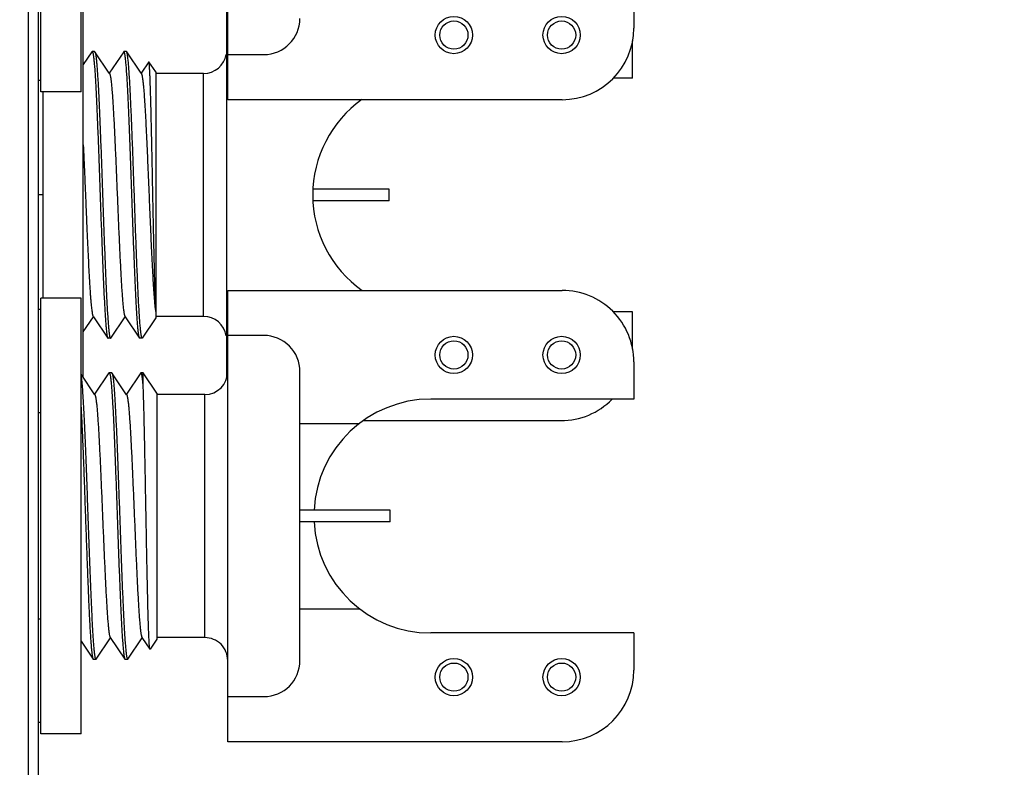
# Model space of a CAD drawing. Header units: inches. Extents: x 0.2 to 16.8, y 0.2 to 10.8.
# Tile 23 of 37: x 9.428 to 10.287, y 4.749 to 5.401. Entities that reach past the tile are written whole.
import ezdxf

# ---------------------------------------------------------------- set-up
doc = ezdxf.new("R2010")
doc.units = ezdxf.units.IN
doc.header["$LTSCALE"] = 0.935
doc.header["$MEASUREMENT"] = 0
doc.layers.get('0').update_dxf_attribs({"linetype": 'CONTINUOUS'})
doc.layers.add('02___PRT_ALL_AXES', color=7, linetype='CONTINUOUS')
doc.layers.add('DIMENSIONS', color=7, linetype='CONTINUOUS')
doc.styles.get("Standard").update_dxf_attribs({"font": 'txt', "width": 0.8})
doc.dimstyles.new('DIMSTYLE_2', dxfattribs={"dimtxt": 0.125, "dimasz": 0.18, "dimexe": 0.18, "dimexo": 0.0625, "dimgap": 0.09, "dimtad": 0, "dimtih": 1, "dimtoh": 1, "dimdec": 3, "dimzin": 4, "dimdsep": 46, "dimtxsty": 'STANDARD', "dimblk": '_FILLED', "dimblk1": '_FILLED', "dimblk2": '_FILLED', "dimcen": 0.09, "dimadec": 0, "dimazin": 0, "dimtp": 0.001, "dimtm": 0.001, "dimtfac": 1, "dimtdec": 3, "dimtofl": 0, "dimtmove": 0, "dimatfit": 3, "dimldrblk": '_FILLED', "dimfxl": 1, "dimtolj": 1, "dimtzin": 4, "dimarcsym": 0})

# ---------------------------------------------------------------- blocks, each defined once
blk = doc.blocks.new('_FILLED')
at = {"color": 0, "linetype": 'BYBLOCK'}
blk.add_solid([(0, 0), (-1, 0.1736), (-1, -0.1736)], dxfattribs=at)
blk = doc.blocks.new('*D20')
at = {"layer": 'DIMENSIONS', "color": 2, "linetype": 'CONTINUOUS'}
for p, q in [((9.42773, 8.52119), (11.03983, 8.52119)), ((10.91483, 8.52119), (10.91483, 6.11269)), ((10.91483, 3.45419), (10.91483, 5.86269)), ((9.42773, 3.45419), (11.03983, 3.45419))]:
    blk.add_line(p, q, dxfattribs=at)
at = {"layer": 'DIMENSIONS', "color": 2, "linetype": 'CONTINUOUS', "xscale": 0.18, "yscale": 0.18, "zscale": 0.18}
for p, rotation in [((10.91483, 8.52119), 90), ((10.91483, 3.45419), 270)]:
    blk.add_blockref('_FILLED', p, dxfattribs=dict(at, rotation=rotation))
at = {"layer": 'DIMENSIONS', "color": 2, "linetype": 'CONTINUOUS', "insert": (10.91483, 6.05019), "char_height": 0.125, "width": 1.325, "attachment_point": 2, "line_spacing_factor": 0.9}
blk.add_mtext('5.067{\\Ftxt.shx;\\W1.000000;\\H0.125000; }[128.7]', dxfattribs=at)

msp = doc.modelspace()

# ---------------------------------------------------------------- linework, layer by layer
at = {"color": 9, "linetype": 'CONTINUOUS'}
for p, q in [((9.43527, 3.98169), (9.43527, 7.98169)), ((9.58823, 5.14219), (9.58823, 5.35419)), ((9.58926, 4.86214), (9.58925, 5.07414))]:
    msp.add_line(p, q, dxfattribs=at)
at = {"color": 7, "linetype": 'CONTINUOUS'}
for p, q in [((9.44423, 3.98169), (9.44423, 7.98169)), ((9.60924, 5.3313), (9.60922, 5.725)), ((9.96357, 5.42616), (9.96357, 5.39381)), ((9.60823, 5.40812), (9.60823, 5.08814)), ((9.96256, 5.35019), (9.96256, 5.38254)), ((9.49074, 5.37302), (9.48323, 5.36188)), ((9.49074, 5.37302), (9.49097, 5.37319)), ((9.49311, 5.37319), (9.49097, 5.37319)), ((9.491, 5.37319), (9.49127, 5.37289)), ((9.49127, 5.37289), (9.49174, 5.37129)), ((9.49311, 5.37319), (9.49334, 5.37302)), ((9.50591, 5.35439), (9.49334, 5.37302)), ((9.51847, 5.37302), (9.50591, 5.35439)), ((9.51847, 5.37302), (9.5187, 5.37319)), ((9.52085, 5.37319), (9.5187, 5.37319)), ((9.51899, 5.37292), (9.51873, 5.37319)), ((9.51949, 5.3712), (9.51899, 5.37292)), ((9.52108, 5.37302), (9.52085, 5.37319)), ((9.53364, 5.35439), (9.52108, 5.37302)), ((9.60924, 5.37067), (9.64074, 5.37067)), ((9.54033, 5.36431), (9.53364, 5.35439)), ((9.54046, 5.36431), (9.54033, 5.36431)), ((9.54642, 5.35547), (9.54046, 5.36431)), ((9.50618, 5.35399), (9.50591, 5.35439)), ((9.53392, 5.35399), (9.53364, 5.35439)), ((9.54642, 5.35547), (9.54642, 5.14091)), ((9.58823, 5.35419), (9.54642, 5.35419)), ((9.90107, 5.33131), (9.60924, 5.3313)), ((9.75004, 5.25319), (9.68379, 5.25319)), ((9.75004, 5.24319), (9.75004, 5.25319)), ((9.75004, 5.24319), (9.68379, 5.24319)), ((9.60925, 5.165), (9.90108, 5.16501)), ((9.60927, 4.7713), (9.60925, 5.165)), ((9.5457, 5.15098), (9.54642, 5.14542)), ((9.48323, 5.12892), (9.49204, 5.14199)), ((9.49177, 5.14239), (9.49204, 5.14199)), ((9.49204, 5.14199), (9.5046, 5.12336)), ((9.50721, 5.12336), (9.51978, 5.14199)), ((9.5195, 5.14239), (9.51978, 5.14199)), ((9.51978, 5.14199), (9.53234, 5.12336)), ((9.54642, 5.14105), (9.53447, 5.12338)), ((9.54642, 5.1409), (9.53456, 5.12332)), ((9.58823, 5.14219), (9.54642, 5.14219)), ((9.96256, 5.11384), (9.96256, 5.14619)), ((9.5046, 5.12336), (9.50484, 5.12319)), ((9.50698, 5.12319), (9.50484, 5.12319)), ((9.50621, 5.12509), (9.50668, 5.12348)), ((9.50668, 5.12348), (9.50695, 5.12319)), ((9.50698, 5.12319), (9.50721, 5.12336)), ((9.53234, 5.12336), (9.5321, 5.12389)), ((9.53257, 5.12319), (9.53234, 5.12336)), ((9.53447, 5.12319), (9.53257, 5.12319)), ((9.53447, 5.12319), (9.53447, 5.12338)), ((9.64075, 5.12563), (9.60925, 5.12563)), ((9.96358, 5.10251), (9.96358, 5.07016)), ((9.49334, 5.07394), (9.48125, 5.09185)), ((9.50563, 5.09297), (9.49307, 5.07434)), ((9.50563, 5.09297), (9.50586, 5.09314)), ((9.508, 5.09314), (9.50586, 5.09314)), ((9.50589, 5.09314), (9.50616, 5.09285)), ((9.50616, 5.09285), (9.50663, 5.09124)), ((9.508, 5.09314), (9.50824, 5.09297)), ((9.52107, 5.07394), (9.50824, 5.09297)), ((9.53336, 5.09297), (9.5208, 5.07434)), ((9.53359, 5.09314), (9.53336, 5.09297)), ((9.53549, 5.09314), (9.53359, 5.09314)), ((9.53392, 5.09281), (9.53359, 5.09314)), ((9.54744, 5.07543), (9.53549, 5.09314)), ((9.53549, 5.08179), (9.53549, 5.09314)), ((9.67226, 4.84216), (9.67224, 5.09413)), ((9.54744, 5.07542), (9.54745, 4.86086)), ((9.58925, 5.07414), (9.54744, 5.07414)), ((9.67225, 5.04896), (9.72418, 5.04896)), ((9.72772, 5.05134), (9.90006, 5.05134)), ((9.75107, 4.97315), (9.67225, 4.97315)), ((9.75107, 4.96315), (9.75107, 4.97315)), ((9.75107, 4.96315), (9.67225, 4.96315)), ((9.67225, 4.88734), (9.72419, 4.88734)), ((9.96359, 4.86616), (9.96359, 4.83381)), ((9.48126, 4.85889), (9.49177, 4.84331)), ((9.49438, 4.84331), (9.50694, 4.86194)), ((9.50667, 4.86234), (9.51951, 4.84331)), ((9.52211, 4.84331), (9.53468, 4.86194)), ((9.5344, 4.86234), (9.54137, 4.85202)), ((9.54745, 4.86086), (9.54149, 4.85202)), ((9.58926, 4.86214), (9.54745, 4.86214)), ((9.54149, 4.85202), (9.54137, 4.85202)), ((9.49177, 4.84331), (9.492, 4.84314)), ((9.49415, 4.84314), (9.492, 4.84314)), ((9.49338, 4.84504), (9.49385, 4.84344)), ((9.49385, 4.84344), (9.49412, 4.84314)), ((9.49415, 4.84314), (9.49438, 4.84331)), ((9.51951, 4.84331), (9.51974, 4.84314)), ((9.52188, 4.84314), (9.51974, 4.84314)), ((9.52111, 4.84504), (9.52158, 4.84344)), ((9.52158, 4.84344), (9.52186, 4.84314)), ((9.52211, 4.84331), (9.52188, 4.84314)), ((9.60926, 4.81067), (9.64076, 4.81067)), ((9.9011, 4.77131), (9.60927, 4.7713))]:
    msp.add_line(p, q, dxfattribs=at)
for centre in [(9.80657, 5.38765), (9.90057, 5.38766), (9.80658, 5.10865), (9.90058, 5.10866), (9.80659, 4.82765), (9.90059, 4.82766)]:
    msp.add_circle(centre, 0.01625, dxfattribs=at)
at = {"color": 9, "linetype": 'CONTINUOUS'}
for centre in [(9.80657, 5.38765), (9.90057, 5.38766), (9.80658, 5.10865), (9.90058, 5.10866), (9.80659, 4.82765), (9.90059, 4.82766)]:
    msp.add_circle(centre, 0.01231, dxfattribs=at)
at = {"color": 7, "linetype": 'CONTINUOUS'}
for centre, radius, start, end in [((9.64073, 5.40216), 0.0315, 270.00247, 0.00247), ((9.90107, 5.39381), 0.0625, 270.00247, 0.00247), ((9.49097, 5.37303), 0.000158, 80.12252, 89.95347), ((9.5187, 5.37303), 0.000158, 80.0213, 89.95201), ((9.58823, 5.37419), 0.02, 270, 350.34713), ((9.90108, 5.10251), 0.0625, 0.00247, 90.00247), ((9.74343, 5.17161), 0.1988, 185.62713, 185.95524), ((9.58823, 5.12219), 0.02, 9.41055, 90), ((9.50698, 5.12335), 0.000158, 260.12252, 269.95347), ((9.64075, 5.09413), 0.0315, 0.00247, 90.00247), ((9.50586, 5.09298), 0.000158, 80.12499, 89.95594), ((9.58925, 5.09414), 0.02, 270.00247, 0.00247), ((9.78642, 4.96815), 0.102, 90.00247, 177.11684), ((9.90006, 5.11384), 0.0625, 270, 315.45421), ((9.78642, 4.96815), 0.102, 182.88982, 270.00247), ((9.58926, 4.84214), 0.02, 0.00247, 90.00247), ((9.49415, 4.8433), 0.000158, 260.125, 269.95594), ((9.52188, 4.8433), 0.000158, 260.125, 269.95594), ((9.64076, 4.84216), 0.0315, 270.00247, 0.00247), ((9.90109, 4.83381), 0.0625, 270.00247, 0.00247)]:
    msp.add_arc(centre, radius, start, end, dxfattribs=at)
for points, knots in [([(9.49174, 5.37129), (9.49181, 5.37092), (9.49196, 5.37009), (9.49216, 5.36872), (9.49236, 5.3671), (9.49256, 5.36524), (9.49275, 5.36313), (9.49303, 5.35985), (9.49338, 5.35518), (9.49377, 5.34892), (9.49417, 5.34182), (9.49457, 5.33395), (9.49497, 5.32536), (9.49537, 5.31614), (9.49591, 5.30279), (9.49659, 5.28511), (9.49738, 5.26312), (9.49817, 5.24064), (9.49883, 5.22194), (9.49937, 5.20729), (9.49977, 5.19675), (9.50017, 5.18663), (9.50057, 5.17703), (9.50097, 5.16801), (9.50137, 5.15966), (9.50177, 5.15205), (9.50217, 5.14523), (9.50251, 5.14007), (9.50279, 5.13639), (9.50299, 5.13396), (9.50319, 5.13178), (9.50339, 5.12984), (9.50358, 5.12814), (9.50378, 5.12669), (9.50395, 5.12564), (9.5041, 5.12493), (9.5042, 5.12449), (9.50429, 5.12412), (9.50439, 5.1238), (9.50449, 5.12356), (9.50457, 5.12342), (9.5046, 5.12336)], [0, 0, 0, 0, 0.004565, 0.010135, 0.016702, 0.024255, 0.032783, 0.042267, 0.064024, 0.089355, 0.11805, 0.149875, 0.184565, 0.221837, 0.26138, 0.345959, 0.435507, 0.527066, 0.61761, 0.661562, 0.704146, 0.74501, 0.783815, 0.820242, 0.853986, 0.884774, 0.912347, 0.936483, 0.947198, 0.956982, 0.965816, 0.973682, 0.980565, 0.986453, 0.991339, 0.993405, 0.995218, 0.99678, 0.998094, 0.999165, 1, 1, 1, 1]), ([(9.49334, 5.37302), (9.49338, 5.37296), (9.49346, 5.37282), (9.49356, 5.37257), (9.49365, 5.37226), (9.49375, 5.37188), (9.49385, 5.37144), (9.49399, 5.37073), (9.49417, 5.36968), (9.49436, 5.36823), (9.49456, 5.36654), (9.49476, 5.36459), (9.49496, 5.36241), (9.49516, 5.35999), (9.49544, 5.3563), (9.49578, 5.35115), (9.49618, 5.34433), (9.49658, 5.33671), (9.49698, 5.32836), (9.49738, 5.31935), (9.49778, 5.30974), (9.49818, 5.29963), (9.49858, 5.28909), (9.49912, 5.27444), (9.49978, 5.25573), (9.50057, 5.23325), (9.50136, 5.21127), (9.50203, 5.19359), (9.50258, 5.18024), (9.50298, 5.17101), (9.50338, 5.16243), (9.50378, 5.15455), (9.50417, 5.14746), (9.50457, 5.1412), (9.50491, 5.13652), (9.50519, 5.13324), (9.50539, 5.13114), (9.50559, 5.12927), (9.50579, 5.12765), (9.50599, 5.12628), (9.50613, 5.12546), (9.50621, 5.12509)], [0, 0, 0, 0, 0.000835, 0.001906, 0.00322, 0.004782, 0.006595, 0.008661, 0.013547, 0.019435, 0.026318, 0.034184, 0.043018, 0.052802, 0.063517, 0.087653, 0.115226, 0.146014, 0.179758, 0.216185, 0.25499, 0.295854, 0.338438, 0.38239, 0.472934, 0.564493, 0.654041, 0.73862, 0.778163, 0.815435, 0.850125, 0.88195, 0.910645, 0.935976, 0.957733, 0.967217, 0.975745, 0.983298, 0.989865, 0.995435, 1, 1, 1, 1]), ([(9.5321, 5.12389), (9.53207, 5.124), (9.532, 5.12423), (9.5319, 5.12462), (9.5318, 5.12507), (9.53166, 5.12579), (9.53149, 5.12685), (9.5313, 5.12829), (9.5311, 5.12998), (9.53091, 5.1319), (9.53071, 5.13405), (9.53044, 5.13737), (9.5301, 5.14206), (9.52971, 5.14831), (9.52932, 5.15537), (9.52893, 5.16316), (9.52854, 5.17162), (9.52815, 5.1807), (9.52776, 5.19032), (9.52723, 5.20399), (9.52657, 5.22182), (9.52579, 5.2437), (9.52502, 5.26572), (9.52424, 5.28719), (9.52358, 5.30442), (9.52305, 5.31741), (9.52266, 5.32638), (9.52227, 5.33473), (9.52188, 5.34238), (9.52149, 5.34929), (9.5211, 5.35539), (9.52076, 5.35995), (9.52049, 5.36316), (9.52029, 5.36522), (9.5201, 5.36706), (9.5199, 5.36865), (9.51971, 5.37001), (9.51956, 5.37083), (9.51949, 5.3712)], [0, 0, 0, 0, 0.001375, 0.002991, 0.004848, 0.006948, 0.011874, 0.017766, 0.024617, 0.032413, 0.04114, 0.050781, 0.072737, 0.098105, 0.126689, 0.15826, 0.192571, 0.229346, 0.268297, 0.309111, 0.395023, 0.484354, 0.574267, 0.661907, 0.744489, 0.783055, 0.819393, 0.853211, 0.884243, 0.912241, 0.936987, 0.958282, 0.967585, 0.975967, 0.98341, 0.989902, 0.995435, 1, 1, 1, 1]), ([(9.53447, 5.12338), (9.53443, 5.12345), (9.53435, 5.1236), (9.53425, 5.12388), (9.53414, 5.12422), (9.53404, 5.12463), (9.53394, 5.12511), (9.53379, 5.12589), (9.53361, 5.12703), (9.5334, 5.12861), (9.5332, 5.13045), (9.53299, 5.13256), (9.53278, 5.13493), (9.53257, 5.13755), (9.53229, 5.14154), (9.53193, 5.14711), (9.53152, 5.15446), (9.5311, 5.16265), (9.53069, 5.17162), (9.53027, 5.18127), (9.52985, 5.19152), (9.52944, 5.20228), (9.52902, 5.21345), (9.52846, 5.22887), (9.52777, 5.24842), (9.52708, 5.26795), (9.52652, 5.28337), (9.52611, 5.29453), (9.52569, 5.30527), (9.52527, 5.3155), (9.52486, 5.32512), (9.52444, 5.33406), (9.52403, 5.34222), (9.52362, 5.34954), (9.52326, 5.35508), (9.52297, 5.35904), (9.52276, 5.36164), (9.52255, 5.36399), (9.52235, 5.36608), (9.52214, 5.3679), (9.52193, 5.36946), (9.52176, 5.37058), (9.52161, 5.37134), (9.5215, 5.37181), (9.5214, 5.37221), (9.5213, 5.37255), (9.5212, 5.37281), (9.52112, 5.37296), (9.52108, 5.37302)], [0, 0, 0, 0, 0.000906, 0.002067, 0.003493, 0.005187, 0.00715, 0.009384, 0.014664, 0.021021, 0.028444, 0.036917, 0.046425, 0.056948, 0.06846, 0.094356, 0.123881, 0.156776, 0.192744, 0.231467, 0.272594, 0.315761, 0.360578, 0.406645, 0.500867, 0.595056, 0.641081, 0.685841, 0.728935, 0.769976, 0.808596, 0.844451, 0.877219, 0.906607, 0.932356, 0.943792, 0.954235, 0.963664, 0.972057, 0.979395, 0.985668, 0.990864, 0.993056, 0.994977, 0.996627, 0.998011, 0.999132, 1, 1, 1, 1]), ([(9.54642, 5.15128), (9.54635, 5.15266), (9.54621, 5.15567), (9.54602, 5.16054), (9.54583, 5.16609), (9.54556, 5.17472), (9.54524, 5.18685), (9.54487, 5.20275), (9.54449, 5.22008), (9.54412, 5.23833), (9.54375, 5.25696), (9.54338, 5.27544), (9.54308, 5.2905), (9.54283, 5.30208), (9.54264, 5.31026), (9.54246, 5.31804), (9.54228, 5.32535), (9.54209, 5.33214), (9.54191, 5.33838), (9.54173, 5.34401), (9.54158, 5.34831), (9.54145, 5.35142), (9.54136, 5.3535), (9.54127, 5.3554), (9.54118, 5.35712), (9.54109, 5.35866), (9.541, 5.36002), (9.54091, 5.3612), (9.54083, 5.36219), (9.54075, 5.36289), (9.54068, 5.36336), (9.54064, 5.36364), (9.5406, 5.36388), (9.54055, 5.36406), (9.54051, 5.3642), (9.54048, 5.36428), (9.54046, 5.36431)], [0, 0, 0, 0, 0.019504, 0.042415, 0.068534, 0.097651, 0.163972, 0.239341, 0.32148, 0.40795, 0.49622, 0.583746, 0.668043, 0.708237, 0.746753, 0.783326, 0.817708, 0.849666, 0.878986, 0.905475, 0.92896, 0.939526, 0.949286, 0.958227, 0.966331, 0.973586, 0.979983, 0.985513, 0.990169, 0.993943, 0.995498, 0.996834, 0.997949, 0.998846, 0.999527, 1, 1, 1, 1]), ([(9.50618, 5.35399), (9.50622, 5.35393), (9.5063, 5.35379), (9.5064, 5.35354), (9.5065, 5.35324), (9.5066, 5.35288), (9.50671, 5.35246), (9.50685, 5.35179), (9.50703, 5.35081), (9.50724, 5.34946), (9.50744, 5.34788), (9.50765, 5.34608), (9.50786, 5.34407), (9.50806, 5.34184), (9.50835, 5.33845), (9.5087, 5.33373), (9.50912, 5.32751), (9.50953, 5.32058), (9.50994, 5.313), (9.51036, 5.30485), (9.51077, 5.2962), (9.51118, 5.28712), (9.5116, 5.27769), (9.51215, 5.26468), (9.51284, 5.24819), (9.51353, 5.2317), (9.51408, 5.21868), (9.5145, 5.20926), (9.51491, 5.20018), (9.51533, 5.19152), (9.51574, 5.18337), (9.51615, 5.1758), (9.51657, 5.16887), (9.51698, 5.16264), (9.51733, 5.15792), (9.51762, 5.15454), (9.51783, 5.15231), (9.51803, 5.15029), (9.51824, 5.1485), (9.51845, 5.14692), (9.51865, 5.14557), (9.51883, 5.14458), (9.51898, 5.14391), (9.51908, 5.14349), (9.51918, 5.14313), (9.51928, 5.14283), (9.51939, 5.14259), (9.51946, 5.14245), (9.5195, 5.14239)], [0, 0, 0, 0, 0.000994, 0.002236, 0.003737, 0.0055, 0.007529, 0.009823, 0.015209, 0.021654, 0.029153, 0.037689, 0.047245, 0.0578, 0.069334, 0.095235, 0.124719, 0.15753, 0.193375, 0.231941, 0.272883, 0.31584, 0.360431, 0.40626, 0.5, 0.59374, 0.639569, 0.68416, 0.727117, 0.768059, 0.806625, 0.84247, 0.875281, 0.904765, 0.930666, 0.942199, 0.952755, 0.962312, 0.970847, 0.978344, 0.984792, 0.990179, 0.992473, 0.9945, 0.996262, 0.997762, 0.999005, 1, 1, 1, 1]), ([(9.53392, 5.35399), (9.53395, 5.35394), (9.53402, 5.35382), (9.53411, 5.35361), (9.5342, 5.35336), (9.53432, 5.35295), (9.53448, 5.35231), (9.53466, 5.35141), (9.53484, 5.35034), (9.53502, 5.34909), (9.5352, 5.34767), (9.53538, 5.34608), (9.53556, 5.34433), (9.53582, 5.34166), (9.53613, 5.33794), (9.53649, 5.33301), (9.53685, 5.32751), (9.53721, 5.32147), (9.53757, 5.31493), (9.53794, 5.30793), (9.5383, 5.30053), (9.53866, 5.29276), (9.53915, 5.28185), (9.53976, 5.26774), (9.54048, 5.2505), (9.5412, 5.2332), (9.54192, 5.2163), (9.54264, 5.20027), (9.54325, 5.18766), (9.54375, 5.17833), (9.54411, 5.17202), (9.54447, 5.16622), (9.54483, 5.16099), (9.54519, 5.15635), (9.54545, 5.15345), (9.54558, 5.15211)], [0, 0, 0, 0, 0.0009, 0.001999, 0.003305, 0.00482, 0.008487, 0.013009, 0.018389, 0.024622, 0.031697, 0.039604, 0.048332, 0.057869, 0.0793, 0.103752, 0.131066, 0.161052, 0.193512, 0.228223, 0.264951, 0.303445, 0.343443, 0.426857, 0.512925, 0.599307, 0.683654, 0.763673, 0.83719, 0.870878, 0.90221, 0.930972, 0.956971, 0.980029, 1, 1, 1, 1]), ([(9.48323, 5.29198), (9.48341, 5.28799), (9.48377, 5.27986), (9.4843, 5.26749), (9.48483, 5.25483), (9.48536, 5.24209), (9.48589, 5.22943), (9.48642, 5.21704), (9.48695, 5.20511), (9.48748, 5.19381), (9.48801, 5.1833), (9.48846, 5.17511), (9.48882, 5.16907), (9.48909, 5.16497), (9.48935, 5.16116), (9.48962, 5.15768), (9.48988, 5.15453), (9.49015, 5.15171), (9.49041, 5.14925), (9.49068, 5.14716), (9.4909, 5.14564), (9.49109, 5.14461), (9.49122, 5.14398), (9.49136, 5.14345), (9.49149, 5.14301), (9.49162, 5.14266), (9.49172, 5.14247), (9.49177, 5.14239)], [0, 0, 0, 0, 0.079879, 0.162855, 0.247718, 0.333232, 0.418149, 0.501231, 0.581266, 0.65709, 0.727597, 0.79176, 0.821169, 0.84865, 0.874104, 0.897442, 0.918577, 0.937433, 0.95395, 0.968068, 0.979742, 0.984655, 0.988949, 0.992624, 0.995683, 0.998134, 1, 1, 1, 1]), ([(9.48125, 5.09006), (9.48132, 5.08963), (9.48146, 5.08869), (9.48164, 5.08718), (9.48183, 5.08544), (9.4821, 5.0827), (9.48242, 5.07876), (9.48279, 5.07342), (9.48317, 5.06731), (9.48354, 5.06047), (9.48392, 5.05295), (9.4843, 5.04481), (9.48467, 5.0361), (9.48519, 5.02356), (9.48582, 5.00697), (9.48657, 4.98634), (9.48731, 4.96517), (9.48806, 4.9441), (9.48881, 4.92372), (9.48944, 4.90746), (9.48996, 4.89525), (9.49033, 4.88685), (9.49071, 4.87905), (9.49109, 4.8719), (9.49146, 4.86546), (9.49183, 4.85978), (9.49216, 4.85553), (9.49242, 4.85255), (9.49261, 4.85062), (9.4928, 4.84891), (9.49298, 4.84742), (9.49317, 4.84616), (9.49331, 4.84539), (9.49338, 4.84504)], [0, 0, 0, 0, 0.005332, 0.011558, 0.018671, 0.02666, 0.045205, 0.067063, 0.092076, 0.120062, 0.150818, 0.184117, 0.219717, 0.257356, 0.337636, 0.422603, 0.509767, 0.596574, 0.680478, 0.759019, 0.795552, 0.829898, 0.861804, 0.89104, 0.917387, 0.940659, 0.960683, 0.969433, 0.977319, 0.984329, 0.99045, 0.995676, 1, 1, 1, 1]), ([(9.50663, 5.09124), (9.50671, 5.09087), (9.50685, 5.09005), (9.50705, 5.08868), (9.50725, 5.08706), (9.50745, 5.08519), (9.50765, 5.08309), (9.50793, 5.0798), (9.50827, 5.07513), (9.50867, 5.06887), (9.50907, 5.06177), (9.50946, 5.0539), (9.50986, 5.04532), (9.51026, 5.03609), (9.51081, 5.02274), (9.51148, 5.00506), (9.51227, 4.98308), (9.51306, 4.9606), (9.51373, 4.94189), (9.51427, 4.92724), (9.51467, 4.9167), (9.51507, 4.90659), (9.51547, 4.89698), (9.51587, 4.88797), (9.51627, 4.87962), (9.51667, 4.872), (9.51707, 4.86518), (9.51741, 4.86002), (9.51769, 4.85634), (9.51789, 4.85392), (9.51809, 4.85174), (9.51829, 4.84979), (9.51849, 4.8481), (9.51868, 4.84665), (9.51886, 4.8456), (9.519, 4.84489), (9.5191, 4.84445), (9.5192, 4.84407), (9.5193, 4.84376), (9.51939, 4.84351), (9.51947, 4.84337), (9.51951, 4.84331)], [0, 0, 0, 0, 0.004565, 0.010135, 0.016702, 0.024255, 0.032783, 0.042267, 0.064024, 0.089355, 0.11805, 0.149875, 0.184565, 0.221837, 0.26138, 0.345959, 0.435507, 0.527066, 0.61761, 0.661562, 0.704146, 0.74501, 0.783815, 0.820242, 0.853986, 0.884774, 0.912347, 0.936483, 0.947198, 0.956982, 0.965816, 0.973682, 0.980565, 0.986453, 0.991339, 0.993405, 0.995218, 0.99678, 0.998094, 0.999165, 1, 1, 1, 1]), ([(9.50824, 5.09297), (9.50827, 5.09291), (9.50835, 5.09277), (9.50845, 5.09252), (9.50855, 5.09221), (9.50865, 5.09184), (9.50874, 5.0914), (9.50889, 5.09069), (9.50906, 5.08964), (9.50926, 5.08819), (9.50946, 5.08649), (9.50965, 5.08455), (9.50985, 5.08236), (9.51005, 5.07994), (9.51033, 5.07626), (9.51068, 5.0711), (9.51107, 5.06428), (9.51147, 5.05667), (9.51187, 5.04832), (9.51227, 5.0393), (9.51267, 5.0297), (9.51307, 5.01958), (9.51347, 5.00904), (9.51401, 4.99439), (9.51468, 4.97568), (9.51547, 4.95321), (9.51626, 4.93122), (9.51693, 4.91354), (9.51748, 4.90019), (9.51788, 4.89097), (9.51828, 4.88238), (9.51868, 4.87451), (9.51908, 4.86741), (9.51947, 4.86115), (9.51982, 4.85648), (9.5201, 4.8532), (9.5203, 4.85109), (9.52049, 4.84923), (9.52069, 4.84761), (9.52089, 4.84624), (9.52104, 4.84541), (9.52111, 4.84504)], [0, 0, 0, 0, 0.000835, 0.001906, 0.00322, 0.004782, 0.006595, 0.008661, 0.013547, 0.019435, 0.026318, 0.034184, 0.043018, 0.052802, 0.063517, 0.087653, 0.115226, 0.146014, 0.179758, 0.216185, 0.25499, 0.295854, 0.338438, 0.38239, 0.472934, 0.564493, 0.654041, 0.73862, 0.778163, 0.815435, 0.850125, 0.88195, 0.910645, 0.935976, 0.957733, 0.967217, 0.975745, 0.983298, 0.989865, 0.995435, 1, 1, 1, 1]), ([(9.53549, 5.08179), (9.53543, 5.08252), (9.53531, 5.08391), (9.53511, 5.08589), (9.53492, 5.08763), (9.53472, 5.08913), (9.53453, 5.0904), (9.53436, 5.0913), (9.53422, 5.0919), (9.53412, 5.09226), (9.53403, 5.09255), (9.53396, 5.09273), (9.53392, 5.09281)], [0, 0, 0, 0, 0.198194, 0.376064, 0.53323, 0.669325, 0.784046, 0.877311, 0.915914, 0.949189, 0.977186, 1, 1, 1, 1]), ([(9.54137, 4.85202), (9.54136, 4.85204), (9.54134, 4.85207), (9.54131, 4.85215), (9.54127, 4.85229), (9.54122, 4.85249), (9.54117, 4.85275), (9.54113, 4.85307), (9.54106, 4.85359), (9.54098, 4.85437), (9.54089, 4.85547), (9.54079, 4.85678), (9.5407, 4.85829), (9.5406, 4.86001), (9.54051, 4.86192), (9.54042, 4.86403), (9.54032, 4.86633), (9.54019, 4.86977), (9.54004, 4.87451), (9.53985, 4.8807), (9.53966, 4.88753), (9.53948, 4.89495), (9.5393, 4.90291), (9.53911, 4.91135), (9.53893, 4.9202), (9.53868, 4.93266), (9.53837, 4.94879), (9.53801, 4.96851), (9.53765, 4.9883), (9.53729, 5.00765), (9.53694, 5.02602), (9.53658, 5.04293), (9.53628, 5.05591), (9.53603, 5.06525), (9.53586, 5.07135), (9.53568, 5.07679), (9.53556, 5.0802), (9.53549, 5.08179)], [0, 0, 0, 0, 0.00021, 0.000473, 0.001163, 0.002078, 0.003222, 0.004595, 0.006197, 0.010089, 0.014893, 0.0206, 0.027197, 0.034674, 0.043017, 0.052209, 0.062231, 0.073066, 0.097093, 0.124107, 0.153911, 0.186284, 0.220993, 0.257787, 0.296404, 0.33657, 0.420411, 0.506976, 0.593892, 0.678805, 0.759445, 0.83369, 0.899606, 0.928903, 0.955514, 0.979267, 1, 1, 1, 1]), ([(9.49334, 5.07394), (9.49338, 5.07388), (9.49345, 5.07374), (9.49356, 5.0735), (9.49366, 5.07319), (9.49376, 5.07283), (9.49387, 5.07242), (9.49401, 5.07175), (9.49419, 5.07076), (9.4944, 5.06941), (9.4946, 5.06783), (9.49481, 5.06603), (9.49501, 5.06402), (9.49522, 5.06179), (9.49551, 5.05841), (9.49586, 5.05369), (9.49628, 5.04746), (9.49669, 5.04053), (9.4971, 5.03296), (9.49752, 5.02481), (9.49793, 5.01615), (9.49834, 5.00707), (9.49876, 4.99765), (9.49932, 4.98463), (9.5, 4.96814), (9.50069, 4.95165), (9.50125, 4.93863), (9.50166, 4.92921), (9.50208, 4.92013), (9.50249, 4.91148), (9.50291, 4.90333), (9.50332, 4.89575), (9.50373, 4.88882), (9.50414, 4.8826), (9.5045, 4.87788), (9.50479, 4.87449), (9.50499, 4.87226), (9.5052, 4.87025), (9.50541, 4.86845), (9.50561, 4.86687), (9.50582, 4.86552), (9.506, 4.86454), (9.50614, 4.86387), (9.50625, 4.86345), (9.50635, 4.86309), (9.50645, 4.86279), (9.50655, 4.86254), (9.50663, 4.8624), (9.50667, 4.86234)], [0, 0, 0, 0, 0.000995, 0.002238, 0.003739, 0.005502, 0.00753, 0.009823, 0.015208, 0.021656, 0.029155, 0.03769, 0.047245, 0.057802, 0.069336, 0.095235, 0.124721, 0.15753, 0.193377, 0.231941, 0.272884, 0.31584, 0.360431, 0.40626, 0.5, 0.59374, 0.639569, 0.68416, 0.727116, 0.768059, 0.806623, 0.84247, 0.875279, 0.904765, 0.930664, 0.942199, 0.952755, 0.96231, 0.970845, 0.978344, 0.984792, 0.990177, 0.99247, 0.994498, 0.996261, 0.997762, 0.999005, 1, 1, 1, 1]), ([(9.52107, 5.07394), (9.52111, 5.07388), (9.52119, 5.07374), (9.52129, 5.0735), (9.52139, 5.0732), (9.5215, 5.07284), (9.5216, 5.07242), (9.52175, 5.07175), (9.52192, 5.07076), (9.52213, 5.06941), (9.52234, 5.06783), (9.52254, 5.06604), (9.52275, 5.06402), (9.52296, 5.06179), (9.52324, 5.05841), (9.5236, 5.05369), (9.52401, 5.04746), (9.52442, 5.04053), (9.52484, 5.03296), (9.52525, 5.02481), (9.52566, 5.01615), (9.52608, 5.00707), (9.52649, 4.99765), (9.52705, 4.98463), (9.52774, 4.96814), (9.52843, 4.95165), (9.52898, 4.93864), (9.5294, 4.92921), (9.52981, 4.92013), (9.53023, 4.91148), (9.53064, 4.90333), (9.53105, 4.89575), (9.53147, 4.88882), (9.53188, 4.8826), (9.53223, 4.87788), (9.53252, 4.87449), (9.53273, 4.87226), (9.53294, 4.87025), (9.53314, 4.86845), (9.53335, 4.86687), (9.53355, 4.86552), (9.53373, 4.86454), (9.53388, 4.86387), (9.53398, 4.86345), (9.53408, 4.86309), (9.53419, 4.86279), (9.53429, 4.86254), (9.53436, 4.8624), (9.5344, 4.86234)], [0, 0, 0, 0, 0.000995, 0.002238, 0.003738, 0.0055, 0.007527, 0.009821, 0.015208, 0.021656, 0.029153, 0.037688, 0.047245, 0.057801, 0.069334, 0.095235, 0.124719, 0.15753, 0.193375, 0.231941, 0.272883, 0.31584, 0.360431, 0.40626, 0.5, 0.59374, 0.639569, 0.68416, 0.727117, 0.768059, 0.806625, 0.84247, 0.875281, 0.904765, 0.930666, 0.9422, 0.952755, 0.962311, 0.970847, 0.978346, 0.984791, 0.990177, 0.992472, 0.9945, 0.996263, 0.997764, 0.999006, 1, 1, 1, 1]), ([(9.48125, 5.06308), (9.48149, 5.05871), (9.48195, 5.04938), (9.4826, 5.03457), (9.48325, 5.0183), (9.4839, 5.00092), (9.48455, 4.98281), (9.4852, 4.96439), (9.48585, 4.94604), (9.4865, 4.92818), (9.48705, 4.91378), (9.48749, 4.90281), (9.48782, 4.89509), (9.48815, 4.88777), (9.48847, 4.8809), (9.4888, 4.87451), (9.48913, 4.86864), (9.48945, 4.86332), (9.48978, 4.85858), (9.49006, 4.855), (9.49029, 4.85245), (9.49045, 4.85077), (9.49061, 4.84926), (9.49078, 4.84791), (9.49094, 4.84673), (9.4911, 4.84572), (9.49126, 4.84487), (9.4914, 4.84427), (9.49152, 4.84388), (9.4916, 4.84365), (9.49168, 4.84347), (9.49174, 4.84336), (9.49177, 4.84331)], [0, 0, 0, 0, 0.059605, 0.127419, 0.201947, 0.281545, 0.364457, 0.448852, 0.532868, 0.61465, 0.692392, 0.729207, 0.764379, 0.797713, 0.829024, 0.858142, 0.884904, 0.909165, 0.930792, 0.949665, 0.958039, 0.965689, 0.972602, 0.978773, 0.984195, 0.988863, 0.992772, 0.995922, 0.997215, 0.998323, 0.999249, 1, 1, 1, 1])]:
    msp.add_open_spline(points, degree=3, knots=knots, dxfattribs=at)
at = {"layer": '02___PRT_ALL_AXES', "color": 7, "linetype": 'CONTINUOUS'}
for p, q in [((9.44624, 5.33814), (9.44623, 5.71814)), ((9.48124, 5.33814), (9.48123, 5.71814)), ((9.48323, 5.08893), (9.48323, 5.41594)), ((9.58823, 5.35419), (9.54642, 5.35419)), ((9.44624, 5.34801), (9.44423, 5.34801)), ((9.96256, 5.35019), (9.9455, 5.35019)), ((9.48124, 5.33814), (9.44624, 5.33814)), ((9.44823, 5.15814), (9.44823, 5.33814)), ((9.44823, 5.24819), (9.44423, 5.24819)), ((9.48125, 5.15814), (9.44625, 5.15814)), ((9.44627, 4.77814), (9.44625, 5.15814)), ((9.48127, 4.77814), (9.48125, 5.15814)), ((9.44625, 5.14827), (9.44423, 5.14827)), ((9.58823, 5.14219), (9.54642, 5.14219)), ((9.96256, 5.14619), (9.94546, 5.14619)), ((9.58925, 5.07414), (9.54744, 5.07414)), ((9.96358, 5.07016), (9.78642, 5.07015)), ((9.44625, 5.05821), (9.44423, 5.05821)), ((9.44626, 4.87807), (9.44423, 4.87807)), ((9.96359, 4.86616), (9.78643, 4.86615)), ((9.58926, 4.86214), (9.54745, 4.86214)), ((9.44627, 4.78801), (9.44423, 4.78801)), ((9.48127, 4.77814), (9.44627, 4.77814))]:
    msp.add_line(p, q, dxfattribs=at)
msp.add_arc((9.78539, 5.24819), 0.102, 125.36382, 234.71515, dxfattribs=at)

# ---------------------------------------------------------------- dimensions: what is measured, and where the dimension line sits
at = {"layer": 'DIMENSIONS', "color": 2, "linetype": 'CONTINUOUS'}
dim = msp.add_linear_dim(base=(10.91483, 8.52119), p1=(9.42773, 3.45419), p2=(9.42773, 8.52119), angle=90, dimstyle='DIMSTYLE_2', dxfattribs=at)
dim.commit()
dim.dimension.update_dxf_attribs({"geometry": '*D20', "text_midpoint": (10.76483, 5.98769), "dimtype": 160})

doc.saveas('drawing.dxf')
